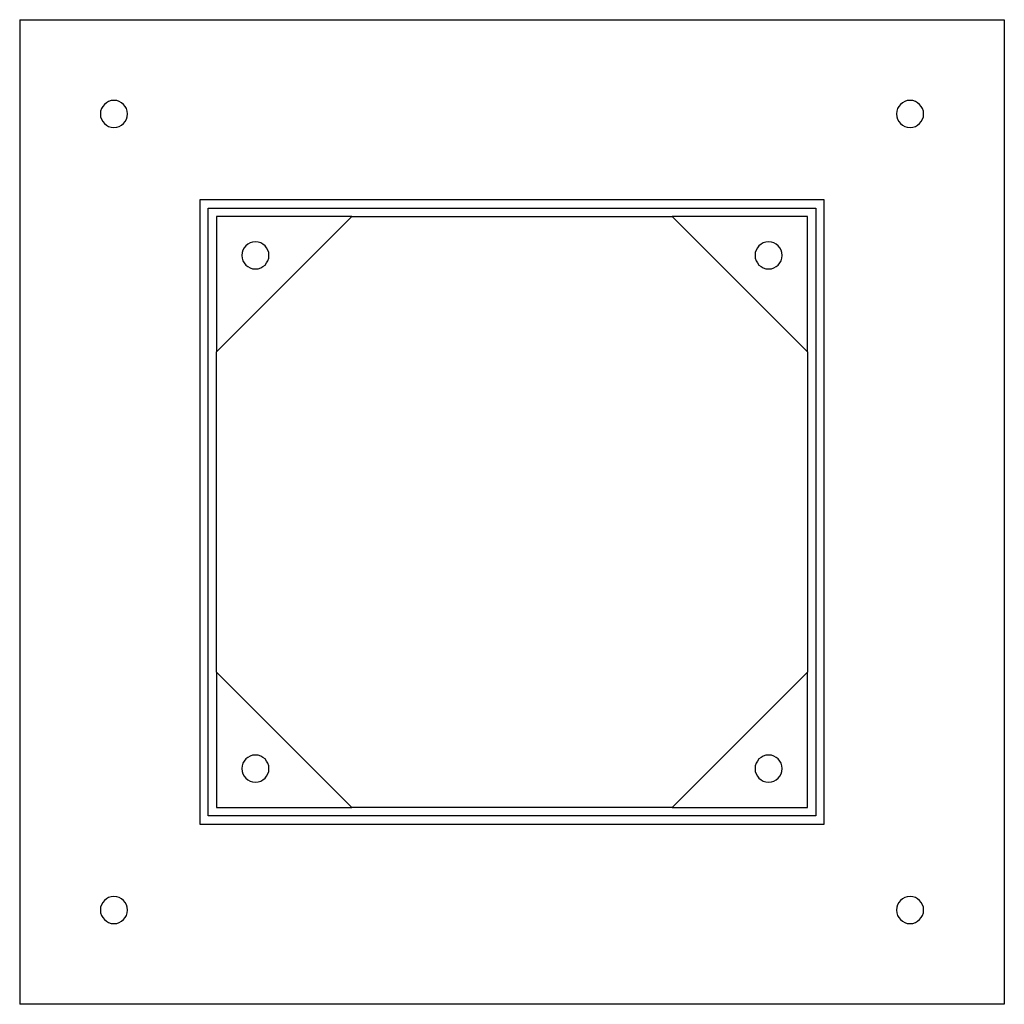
# Model space of a CAD drawing. Header units: millimetres. Extents: x -235 to 235, y -235 to 235.
import ezdxf

# ---------------------------------------------------------------- set-up
doc = ezdxf.new("R2010")
doc.units = ezdxf.units.MM
doc.layers.add('HIDDEN', color=7, linetype='Continuous')
doc.layers.add('THICK', color=7, linetype='Continuous')

msp = doc.modelspace()

# ---------------------------------------------------------------- linework, layer by layer
at = {"layer": 'HIDDEN'}
for p, q in [((-235, 235), (-235, 235)), ((235, 235), (235, 235)), ((-149, 149), (-149, 149)), ((149, 149), (-149, 149)), ((-149, 149), (-149, -149)), ((149, 149), (149, 149)), ((149, -149), (149, 149)), ((-145, -145), (-145, 145)), ((-145, 145), (145, 145)), ((-145, 145), (-145, 145)), ((-141, 141), (-141, 76.5)), ((-76.5, 141), (-141, 141)), ((-141, 141), (-141, 141)), ((-76.5, 141), (-76.5, 141)), ((-76.5, 141), (-76.5, 141)), ((141, 141), (76.5, 141)), ((76.5, 141), (76.5, 141)), ((76.5, 141), (76.5, 141)), ((141, 76.5), (141, 141)), ((141, 141), (141, 141)), ((145, 145), (145, -145)), ((145, 145), (145, 145)), ((-141, 76.5), (-141, 76.5)), ((-141, 76.5), (-141, 76.5)), ((141, 76.5), (141, 76.5)), ((141, 76.5), (141, 76.5)), ((-141, -76.5), (-141, -141)), ((-141, -76.5), (-141, -76.5)), ((-141, -76.5), (-141, -76.5)), ((141, -141), (141, -76.5)), ((141, -76.5), (141, -76.5)), ((141, -76.5), (141, -76.5)), ((-141, -141), (-76.5, -141)), ((-141, -141), (-141, -141)), ((-76.5, -141), (-76.5, -141)), ((-76.5, -141), (-76.5, -141)), ((76.5, -141), (141, -141)), ((76.5, -141), (76.5, -141)), ((76.5, -141), (76.5, -141)), ((141, -141), (141, -141)), ((145, -145), (-145, -145)), ((-145, -145), (-145, -145)), ((145, -145), (145, -145)), ((-149, -149), (149, -149)), ((-149, -149), (-149, -149)), ((149, -149), (149, -149)), ((-235, -235), (-235, -235)), ((235, -235), (235, -235))]:
    msp.add_line(p, q, dxfattribs=at)
at = {"layer": 'THICK'}
for p, q in [((-235, 235), (235, 235)), ((-235, 235), (-235, -235)), ((235, 235), (235, -235)), ((-141, 76.5), (-76.5, 141)), ((-76.5, 141), (76.5, 141)), ((76.5, 141), (141, 76.5)), ((-141, -76.5), (-141, 76.5)), ((141, 76.5), (141, -76.5)), ((-76.5, -141), (-141, -76.5)), ((141, -76.5), (76.5, -141)), ((76.5, -141), (-76.5, -141)), ((235, -235), (-235, -235))]:
    msp.add_line(p, q, dxfattribs=at)
for centre, start, end in [((-190, 190), 90, 270), ((-190, 190), 270, 90), ((190, 190), 0, 180), ((190, 190), 180, 0), ((-122.5, 122.5), 90, 270), ((-122.5, 122.5), 270, 90), ((122.5, 122.5), 0, 180), ((122.5, 122.5), 180, 0), ((-122.5, -122.5), 0, 180), ((122.5, -122.5), 90, 270), ((122.5, -122.5), 270, 90), ((-122.5, -122.5), 180, 0), ((-190, -190), 0, 180), ((190, -190), 90, 270), ((190, -190), 270, 90), ((-190, -190), 180, 0)]:
    msp.add_arc(centre, 6.5, start, end, dxfattribs=at)

doc.saveas('drawing.dxf')
